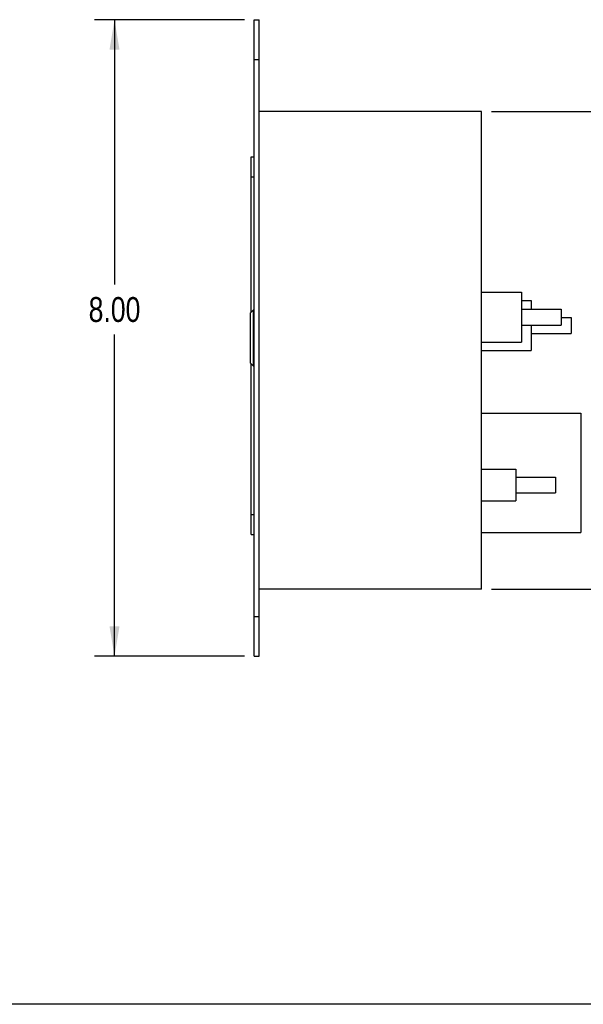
# Model space of a CAD drawing. Header units: inches. Extents: x 0 to 16, y 0 to 10.
# Tile 2 of 25: x 9.7 to 13.2, y 0 to 6.2. Entities that reach past the tile are written whole.
import ezdxf

# ---------------------------------------------------------------- set-up
doc = ezdxf.new("R2010")
doc.units = ezdxf.units.IN
doc.header["$LTSCALE"] = 0.935
doc.header["$MEASUREMENT"] = 0
doc.layers.get('0').update_dxf_attribs({"linetype": 'CONTINUOUS'})
doc.layers.add('02___PRT_ALL_AXES', color=7, linetype='CONTINUOUS')
doc.styles.get("Standard").update_dxf_attribs({"font": 'txt', "width": 0.8})
doc.dimstyles.new('DIMSTYLE_2', dxfattribs={"dimtxt": 0.15625, "dimasz": 0.1875, "dimexe": 0.125, "dimexo": 0.0625, "dimgap": 0.078125, "dimtad": 0, "dimtih": 1, "dimtoh": 1, "dimlfac": 2, "dimzin": 4, "dimdsep": 46, "dimtxsty": 'STANDARD', "dimblk": '_FILLED', "dimblk1": '_FILLED', "dimblk2": '_FILLED', "dimcen": 0.09, "dimazin": 1, "dimtfac": 1, "dimtofl": 0, "dimtmove": 0, "dimatfit": 3, "dimldrblk": '_FILLED', "dimfxl": 1, "dimtolj": 1, "dimtzin": 4, "dimarcsym": 0})

# ---------------------------------------------------------------- blocks, each defined once
blk = doc.blocks.new('_FILLED')
at = {"color": 0, "linetype": 'BYBLOCK'}
blk.add_solid([(0, 0), (-1, 0.167), (-1, -0.167)], dxfattribs=at)
blk = doc.blocks.new('*D15')
at = {"color": 2, "linetype": 'CONTINUOUS'}
for p, q in [((12.66, 5.6096), (14.2115, 5.6096)), ((14.0865, 5.6096), (14.0865, 4.2827)), ((14.0865, 2.6096), (14.0865, 3.9702)), ((12.66, 2.6096), (14.2115, 2.6096))]:
    blk.add_line(p, q, dxfattribs=at)
at = {"color": 2, "linetype": 'CONTINUOUS', "xscale": 0.1875, "yscale": 0.1875, "zscale": 0.1875}
for p, rotation in [((14.0865, 5.6096), 90), ((14.0865, 2.6096), 270)]:
    blk.add_blockref('_FILLED', p, dxfattribs=dict(at, rotation=rotation))
at = {"color": 2, "linetype": 'CONTINUOUS', "insert": (14.0865, 4.2046), "char_height": 0.15625, "width": 0.5, "attachment_point": 2, "line_spacing_factor": 0.9}
blk.add_mtext('6.00', dxfattribs=at)
blk = doc.blocks.new('*D16')
at = {"color": 2, "linetype": 'CONTINUOUS'}
for p, q in [((11.106, 6.1871), (10.1648, 6.1871)), ((10.2898, 6.1871), (10.2898, 4.5222)), ((10.2898, 2.1871), (10.2898, 4.2097)), ((11.106, 2.1871), (10.1648, 2.1871))]:
    blk.add_line(p, q, dxfattribs=at)
at = {"color": 2, "linetype": 'CONTINUOUS', "xscale": 0.1875, "yscale": 0.1875, "zscale": 0.1875}
for p, rotation in [((10.2898, 6.1871), 90), ((10.2898, 2.1871), 270)]:
    blk.add_blockref('_FILLED', p, dxfattribs=dict(at, rotation=rotation))
at = {"color": 2, "linetype": 'CONTINUOUS', "insert": (10.2898, 4.4441), "char_height": 0.15625, "width": 0.5, "attachment_point": 2, "line_spacing_factor": 0.9}
blk.add_mtext('8.00', dxfattribs=at)

msp = doc.modelspace()

# ---------------------------------------------------------------- linework, layer by layer
at = {"color": 7, "linetype": 'CONTINUOUS'}
for p, q in [((11.1685, 2.1871), (11.1685, 6.1871)), ((11.1685, 6.1871), (11.1985, 6.1871)), ((11.1985, 2.1871), (11.1985, 6.1871)), ((11.1685, 5.9371), (11.1985, 5.9371)), ((12.5975, 5.6096), (11.1985, 5.6096)), ((12.5975, 2.6096), (12.5975, 5.6096)), ((11.1485, 4.3491), (11.1485, 5.3256)), ((11.1485, 5.3256), (11.1685, 5.3256)), ((11.1485, 5.2006), (11.1685, 5.2006)), ((12.5975, 4.4749), (12.8475, 4.4749)), ((12.8475, 4.4749), (12.8475, 4.1604)), ((12.8475, 4.4236), (12.91, 4.4236)), ((12.91, 4.4236), (12.91, 4.3676)), ((11.144, 4.3446), (11.164, 4.3646)), ((11.144, 4.0296), (11.144, 4.3446)), ((11.164, 4.0096), (11.164, 4.3646)), ((12.91, 4.2676), (12.91, 4.1086)), ((12.5975, 4.1604), (12.8475, 4.1604)), ((12.5975, 4.1086), (12.91, 4.1086)), ((11.144, 4.0296), (11.164, 4.0096)), ((11.1485, 2.9521), (11.1485, 4.0251)), ((12.5975, 3.7146), (13.2225, 3.7146)), ((13.2225, 3.7146), (13.2225, 2.9646)), ((12.5975, 3.3629), (12.8125, 3.3629)), ((12.8125, 3.3629), (12.8125, 3.1634)), ((12.5975, 3.1634), (12.8125, 3.1634)), ((11.1485, 3.0771), (11.1685, 3.0771)), ((11.1485, 2.9521), (11.1685, 2.9521)), ((12.5975, 2.9646), (13.2225, 2.9646)), ((12.5975, 2.6096), (11.1985, 2.6096)), ((11.1685, 2.4371), (11.1985, 2.4371)), ((11.1685, 2.1871), (11.1985, 2.1871)), ((16, 0), (0, 0))]:
    msp.add_line(p, q, dxfattribs=at)
at = {"layer": '02___PRT_ALL_AXES', "color": 7, "linetype": 'CONTINUOUS'}
for p, q in [((11.164, 4.3646), (11.1685, 4.3646)), ((12.8475, 4.3676), (13.0975, 4.3676)), ((13.0975, 4.3676), (13.0975, 4.2676)), ((13.0975, 4.3159), (13.16, 4.3159)), ((13.16, 4.3159), (13.16, 4.2159)), ((12.8475, 4.2676), (13.0975, 4.2676)), ((12.91, 4.2159), (13.16, 4.2159)), ((11.164, 4.0096), (11.1685, 4.0096)), ((12.8125, 3.3131), (13.0625, 3.3131)), ((13.0625, 3.3131), (13.0625, 3.2131)), ((12.8125, 3.2131), (13.0625, 3.2131))]:
    msp.add_line(p, q, dxfattribs=at)

# ---------------------------------------------------------------- dimensions: what is measured, and where the dimension line sits
at = {"color": 2, "linetype": 'CONTINUOUS'}
for base, p1, p2, picture, middle in [((10.2898, 2.1871), (11.1685, 6.1871), (11.1685, 2.1871), '*D16', (10.2859, 4.366)), ((14.0865, 2.6096), (12.5975, 5.6096), (12.5975, 2.6096), '*D15', (14.0865, 4.1265))]:
    dim = msp.add_linear_dim(base=base, p1=p1, p2=p2, angle=270, dimstyle='DIMSTYLE_2', dxfattribs=at)
    dim.commit()
    dim.dimension.update_dxf_attribs({"geometry": picture, "text_midpoint": middle, "dimtype": 160})

doc.saveas('drawing.dxf')
